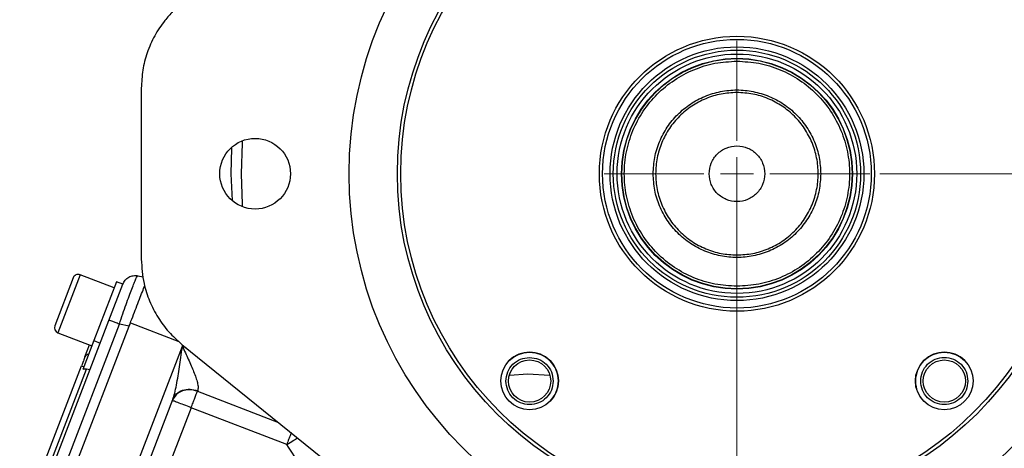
# Model space of a CAD drawing. Header units: inches. Extents: x 0.6 to 16.3, y 0.2 to 11.5.
# Tile 14 of 16: x 9.8 to 13.7, y 6.5 to 8.2. Entities that reach past the tile are written whole.
import ezdxf

# ---------------------------------------------------------------- set-up
doc = ezdxf.new("R2010")
doc.units = ezdxf.units.IN
doc.header["$MEASUREMENT"] = 0
doc.styles.add('SLDTEXTSTYLE0', font='TXT', dxfattribs={"width": 0.75})
doc.dimstyles.new('SLDDIMSTYLE0', dxfattribs={"dimtxt": 0.137795, "dimasz": 0.14, "dimexe": 0, "dimexo": 0.0625, "dimgap": 0.034449, "dimtad": 0, "dimtih": 1, "dimtoh": 1, "dimdec": 1, "dimlfac": 1.5, "dimrnd": 1e-09, "dimzin": 12, "dimdsep": 46, "dimtxsty": 'SLDTEXTSTYLE0', "dimblk1": 'CLOSED', "dimblk2": 'CLOSED', "dimsah": 1, "dimcen": 0.09, "dimadec": 0, "dimazin": 3, "dimtfac": 1, "dimtdec": 1, "dimtofl": 0, "dimtmove": 0, "dimatfit": 3, "dimldrblk": 'CLOSED', "dimfxl": 0, "dimfrac": 2, "dimtolj": 1, "dimtzin": 12, "dimarcsym": 0})
doc.dimstyles.new('SLDDIMSTYLE1', dxfattribs={"dimtxt": 0.137795, "dimasz": 0.14, "dimexe": 0, "dimexo": 0.0625, "dimgap": 0.034449, "dimtad": 0, "dimdec": 1, "dimlfac": 1.5, "dimrnd": 1e-09, "dimzin": 12, "dimdsep": 46, "dimtxsty": 'SLDTEXTSTYLE0', "dimblk1": 'CLOSED', "dimblk2": 'CLOSED', "dimsah": 1, "dimcen": 0.09, "dimadec": 0, "dimazin": 3, "dimtfac": 1, "dimtdec": 1, "dimtofl": 0, "dimtmove": 0, "dimatfit": 3, "dimldrblk": 'CLOSED', "dimfxl": 0, "dimfrac": 2, "dimtolj": 1, "dimtzin": 12, "dimarcsym": 0})
doc.dimstyles.new('SLDDIMSTYLE2', dxfattribs={"dimtxt": 0.137795, "dimasz": 0.14, "dimexe": 0, "dimexo": 0.0625, "dimgap": 0.034449, "dimtad": 0, "dimdec": 1, "dimlfac": 1.5, "dimrnd": 1e-09, "dimzin": 12, "dimdsep": 46, "dimtxsty": 'SLDTEXTSTYLE0', "dimblk1": 'CLOSED', "dimblk2": 'CLOSED', "dimsah": 1, "dimcen": 0.09, "dimadec": 0, "dimazin": 3, "dimtfac": 1, "dimtdec": 1, "dimtmove": 0, "dimatfit": 0, "dimldrblk": 'CLOSED', "dimfxl": 0, "dimfrac": 2, "dimtolj": 1, "dimtzin": 12, "dimarcsym": 0})
doc.dimstyles.new('SLDDIMSTYLE4', dxfattribs={"dimtxt": 0.137795, "dimasz": 0.14, "dimexe": 0, "dimexo": 0.0625, "dimgap": 0.034449, "dimtad": 0, "dimtih": 1, "dimtoh": 1, "dimdec": 1, "dimlfac": 1.5, "dimrnd": 1e-09, "dimzin": 12, "dimdsep": 46, "dimtxsty": 'SLDTEXTSTYLE0', "dimblk1": 'CLOSED', "dimblk2": 'CLOSED', "dimsah": 1, "dimcen": 0.09, "dimadec": 0, "dimazin": 3, "dimtfac": 1, "dimtofl": 0, "dimtmove": 0, "dimatfit": 3, "dimldrblk": 'CLOSED', "dimfxl": 0, "dimfrac": 2, "dimtolj": 1, "dimtzin": 12, "dimarcsym": 0})

# ---------------------------------------------------------------- blocks, each defined once
blk = doc.blocks.new('_Closed')
at = {"color": 0, "linetype": 'ByBlock', "lineweight": -2}
for p, q in [((-1, 0.166667), (0, 0)), ((-1, 0.166667), (-1, -0.166667)), ((0, 0), (-1, -0.166667)), ((0, 0), (-1, 0))]:
    blk.add_line(p, q, dxfattribs=at)
blk = doc.blocks.new('_D')
at = {"color": 7, "linetype": 'Continuous', "lineweight": 0}
for p, q in [((13.5667, 9.6132), (15.6981, 9.6132)), ((15.6587, 9.6132), (15.6587, 9.0321)), ((15.506, 9.0041), (15.464, 9.0041)), ((15.464, 9.0041), (15.464, 8.7853)), ((15.8115, 9.0041), (15.8534, 9.0041)), ((15.8534, 9.0041), (15.8534, 8.7853)), ((15.464, 8.7853), (15.506, 8.7853)), ((15.8534, 8.7853), (15.8115, 8.7853)), ((15.6587, 4.7435), (15.6587, 8.5792)), ((13.8803, 4.7435), (15.6981, 4.7435))]:
    blk.add_line(p, q, dxfattribs=at)
at = {"color": 7, "linetype": 'Continuous', "lineweight": 18, "xscale": 0.14, "yscale": 0.14}
for p, rotation in [((15.6587, 9.6132), 90.00000000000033), ((15.6587, 4.7435), 270.0000000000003)]:
    blk.add_blockref('_Closed', p, dxfattribs=dict(at, rotation=rotation))
at = {"color": 7, "linetype": 'Continuous', "lineweight": 18, "char_height": 0.1378, "attachment_point": 1, "style": 'SLDTEXTSTYLE0'}
for s, insert in [('186', (15.506, 8.9629)), ('7.3', (15.5315, 8.7568))]:
    blk.add_mtext(s, dxfattribs=dict(at, insert=insert))
blk = doc.blocks.new('_D_1')
at = {"color": 7, "linetype": 'Continuous', "lineweight": 0}
for p, q in [((14.6881, 7.1282), (14.6881, 3.2474)), ((11.8015, 5.0505), (11.8015, 3.2474)), ((12.5796, 3.4853), (12.5376, 3.4853)), ((12.5376, 3.4853), (12.5376, 3.2665)), ((12.885, 3.4853), (12.927, 3.4853)), ((12.927, 3.4853), (12.927, 3.2665)), ((11.8015, 3.2868), (12.4168, 3.2868)), ((12.5376, 3.2665), (12.5796, 3.2665)), ((12.927, 3.2665), (12.885, 3.2665)), ((14.6881, 3.2868), (13.0478, 3.2868))]:
    blk.add_line(p, q, dxfattribs=at)
at = {"color": 7, "linetype": 'Continuous', "lineweight": 18, "xscale": 0.14, "yscale": 0.14}
for p, rotation in [((11.8015, 3.2868), 179.9999999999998), ((14.6881, 3.2868), 359.9999999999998)]:
    blk.add_blockref('_Closed', p, dxfattribs=dict(at, rotation=rotation))
at = {"color": 7, "linetype": 'Continuous', "lineweight": 18, "char_height": 0.1378, "attachment_point": 1, "style": 'SLDTEXTSTYLE0'}
for s, insert in [('110', (12.5796, 3.4441)), ('4.3', (12.6051, 3.238))]:
    blk.add_mtext(s, dxfattribs=dict(at, insert=insert))
blk = doc.blocks.new('_D_2')
at = {"color": 7, "linetype": 'Continuous', "lineweight": 0}
for p, q in [((12.6348, 7.5205), (12.6348, 4.263)), ((11.8015, 5.0505), (11.8015, 4.263)), ((12.1209, 4.5009), (12.0789, 4.5009)), ((12.0789, 4.5009), (12.0789, 4.2821)), ((12.3245, 4.5009), (12.3665, 4.5009)), ((12.3665, 4.5009), (12.3665, 4.2821)), ((11.8015, 4.3024), (11.5515, 4.3024)), ((12.0789, 4.2821), (12.1209, 4.2821)), ((12.3665, 4.2821), (12.3245, 4.2821)), ((12.6348, 4.3024), (12.8848, 4.3024))]:
    blk.add_line(p, q, dxfattribs=at)
at = {"color": 7, "linetype": 'Continuous', "lineweight": 18, "xscale": 0.14, "yscale": 0.14}
for p, rotation in [((11.8015, 4.3024), 359.999999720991), ((12.6348, 4.3024), 179.999999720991)]:
    blk.add_blockref('_Closed', p, dxfattribs=dict(at, rotation=rotation))
at = {"color": 7, "linetype": 'Continuous', "lineweight": 18, "char_height": 0.1378, "attachment_point": 1, "rotation": 360, "style": 'SLDTEXTSTYLE0'}
for s, insert in [('32', (12.1209, 4.4598)), ('1.2', (12.0954, 4.2536))]:
    blk.add_mtext(s, dxfattribs=dict(at, insert=insert))
blk = doc.blocks.new('_D_6')
at = {"color": 7, "linetype": 'Continuous', "lineweight": 0}
for p, q in [((13.203, 7.5599), (15.2933, 7.5599)), ((15.2539, 7.5599), (15.2539, 6.2624)), ((15.1012, 6.2344), (15.0592, 6.2344)), ((15.0592, 6.2344), (15.0592, 6.0157)), ((15.4067, 6.2344), (15.4487, 6.2344)), ((15.4487, 6.2344), (15.4487, 6.0157)), ((15.0592, 6.0157), (15.1012, 6.0157)), ((15.4487, 6.0157), (15.4067, 6.0157)), ((15.2539, 4.7435), (15.2539, 5.8095)), ((13.8803, 4.7435), (15.2933, 4.7435))]:
    blk.add_line(p, q, dxfattribs=at)
at = {"color": 7, "linetype": 'Continuous', "lineweight": 18, "xscale": 0.14, "yscale": 0.14}
for p, rotation in [((15.2539, 7.5599, 7.6133), 90.00000000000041), ((15.2539, 4.7435, 7.6133), 270.0000000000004)]:
    blk.add_blockref('_Closed', p, dxfattribs=dict(at, rotation=rotation))
at = {"color": 7, "linetype": 'Continuous', "lineweight": 18, "char_height": 0.1378, "attachment_point": 1, "style": 'SLDTEXTSTYLE0'}
for s, insert in [('107', (15.1012, 6.1933)), ('4.2', (15.1267, 5.9871))]:
    blk.add_mtext(s, dxfattribs=dict(at, insert=insert))
blk = doc.blocks.new('SW_CENTERMARKSYMBOL_0')
at = {"color": 0, "linetype": 'Continuous', "lineweight": 18}
for p, q in [((0, 0.1312), (0, 0.5288)), ((0, 0), (0, 0.0656)), ((-0.1312, 0), (-0.5288, 0)), ((0, 0), (-0.0656, 0)), ((0, 0), (0, -0.0656)), ((0, 0), (0.0656, 0)), ((0.1312, 0), (0.5288, 0)), ((0, -0.1312), (0, -0.5288))]:
    blk.add_line(p, q, dxfattribs=at)

msp = doc.modelspace()

# ---------------------------------------------------------------- linework, layer by layer
at = {"color": 7, "linetype": 'Continuous', "lineweight": 25}
for p, q in [((10.2653, 7.9002), (10.2653, 7.2196)), ((9.9941, 7.1452), (9.921, 6.9548)), ((10.1574, 7.1054), (10.0217, 7.1575)), ((10.1669, 7.1303), (10.0769, 6.8956)), ((10.1918, 7.1207), (10.1669, 7.1303)), ((10.2518, 7.1539), (10.2732, 7.1497)), ((10.1363, 6.9762), (10.1918, 7.1207)), ((9.7814, 6.0516), (10.1363, 6.9762)), ((9.8222, 6.0348), (10.1779, 6.9614)), ((9.8564, 6.0143), (10.217, 6.9538)), ((10.217, 6.9538), (10.1779, 6.9614)), ((10.2183, 6.9572), (10.222, 6.9667)), ((9.9333, 6.9272), (10.069, 6.8751)), ((10.0769, 6.8956), (10.0328, 6.7807)), ((10.0769, 6.8956), (10.1018, 6.8861)), ((10.0412, 6.8307), (10.0596, 6.8787)), ((10.0739, 5.9485), (10.4288, 6.873)), ((10.427, 6.8809), (11.43, 6.0699)), ((9.8216, 6.2587), (10.0277, 6.7954)), ((9.8451, 6.2552), (10.0474, 6.7823)), ((10.0277, 6.7954), (10.037, 6.7918)), ((10.061, 6.7799), (10.0474, 6.7823)), ((11.7307, 6.7588), (11.8015, 6.7635)), ((11.8015, 6.7635), (11.8898, 6.7577)), ((10.1871, 6.1318), (10.3903, 6.6611)), ((10.4896, 6.6965), (10.4886, 6.694)), ((10.4636, 6.6288), (10.2632, 6.1067)), ((10.8439, 6.4828), (10.4636, 6.6288))]:
    msp.add_line(p, q, dxfattribs=at)
at = {"color": 8, "linetype": 'Continuous', "lineweight": 25}
for p, q in [((10.6229, 7.5599), (10.6254, 7.6623)), ((10.6275, 7.4534), (10.6229, 7.5599)), ((10.0217, 7.1575), (9.9333, 6.9272)), ((10.222, 6.9667), (10.4147, 6.8927)), ((10.4288, 6.873), (10.4441, 6.8671)), ((10.4886, 6.694), (10.8113, 6.5702))]:
    msp.add_line(p, q, dxfattribs=at)
at = {"color": 8, "linetype": 'Continuous', "lineweight": 25, "flags": 128}
for points in [[(10.6639, 7.5599), (10.6677, 7.6812), (10.6683, 7.6914)], [(10.6683, 7.4284), (10.6677, 7.4386), (10.6639, 7.5599)]]:
    msp.add_lwpolyline(points, dxfattribs=at)
at = {"color": 7, "linetype": 'Continuous', "lineweight": 25}
for centre, radius in [((12.6348, 7.5599), 1.5428), ((12.6348, 7.5599), 1.3507), ((12.6348, 7.5599), 1.3373), ((12.6348, 7.5599), 0.5472), ((12.6348, 7.5599), 0.5345), ((12.6348, 7.5599), 0.5049), ((12.6348, 7.5599), 0.4918), ((12.6348, 7.5599), 0.4765), ((12.6348, 7.5599), 0.4593), ((12.6348, 7.5599), 0.4593), ((12.6348, 7.5599), 0.458), ((10.7181, 7.5599), 0.1406), ((11.8101, 6.7352), 0.1147), ((11.8098, 6.7349), 0.084), ((13.4595, 6.7352), 0.1147), ((13.4598, 6.7349), 0.084)]:
    msp.add_circle(centre, radius, dxfattribs=at)
for centre, radius, start, end in [((10.014, 7.1376), 0.0213, 69, 159), ((9.9409, 6.9471), 0.0213, 159, 249), ((10.0578, 6.8231), 0.0183, 95.7916, 155.4083), ((11.8098, 6.7349), 0.1147, 315.1031, 134.8969), ((13.4598, 6.7349), 0.1147, 45.1029, 224.8971)]:
    msp.add_arc(centre, radius, start, end, dxfattribs=at)
msp.add_ellipse((10.0412, 6.7524), major_axis=(0.011, 0.0285), ratio=0.916331, start_param=0.174533, end_param=0.698222, dxfattribs=at)
for points, knots in [([(10.427, 8.2388), (10.4147, 8.2282), (10.3901, 8.2069), (10.3527, 8.1641), (10.3164, 8.1094), (10.2873, 8.0427), (10.2688, 7.9721), (10.2665, 7.9244), (10.2653, 7.9002)], [0, 0, 0, 0, 0.125316, 0.252224, 0.438797, 0.63078, 0.812882, 1, 1, 1, 1]), ([(10.2653, 7.2196), (10.2674, 7.187), (10.271, 7.1302), (10.2967, 7.0522), (10.3299, 6.9877), (10.3732, 6.9289), (10.4089, 6.8971), (10.427, 6.8809)], [0, 0, 0, 0, 0.251927, 0.438574, 0.630634, 0.812808, 1, 1, 1, 1]), ([(10.1779, 6.9614), (10.1825, 6.975), (10.1915, 7.0017), (10.2048, 7.0394), (10.2169, 7.0731), (10.2278, 7.1019), (10.2371, 7.1252), (10.2442, 7.1417), (10.2494, 7.1522), (10.251, 7.1533), (10.2518, 7.1539)], [0, 0, 0, 0, 0.13356, 0.261125, 0.387745, 0.511891, 0.635099, 0.759877, 0.877169, 1, 1, 1, 1]), ([(10.1918, 7.1206), (10.1946, 7.1262), (10.2002, 7.1374), (10.2153, 7.149), (10.2331, 7.1556), (10.2455, 7.1544), (10.2518, 7.1539)], [0, 0, 0, 0, 0.250811, 0.500541, 0.75027, 1, 1, 1, 1]), ([(10.217, 6.9538), (10.2218, 6.9663), (10.2311, 6.9906), (10.245, 7.0268), (10.2581, 7.0608), (10.2696, 7.0909), (10.2763, 7.1082), (10.2788, 7.1147), (10.2788, 7.1147)], [0, 0, 0, 0, 0.196522, 0.384209, 0.59163, 0.795788, 0.99994, 1, 1, 1, 1]), ([(10.1779, 6.9614), (10.1723, 6.9636), (10.1611, 6.9679), (10.1477, 6.9729), (10.1386, 6.9768), (10.1371, 6.9764), (10.1363, 6.9762)], [0, 0, 0, 0, 0.24973, 0.499459, 0.749189, 1, 1, 1, 1]), ([(10.3903, 6.6611), (10.393, 6.6694), (10.3989, 6.6876), (10.4054, 6.7196), (10.4116, 6.7546), (10.4172, 6.7913), (10.4229, 6.8307), (10.4267, 6.858), (10.4288, 6.873)], [0, 0, 0, 0, 0.132748, 0.286871, 0.458597, 0.62586, 0.794836, 1, 1, 1, 1]), ([(10.4288, 6.873), (10.4328, 6.8644), (10.4407, 6.8473), (10.4526, 6.8213), (10.4636, 6.7963), (10.4739, 6.7717), (10.4823, 6.7494), (10.4887, 6.7281), (10.4922, 6.7096), (10.4904, 6.7007), (10.4896, 6.6965)], [0, 0, 0, 0, 0.132342, 0.264096, 0.403588, 0.522907, 0.655635, 0.769946, 0.892833, 1, 1, 1, 1]), ([(10.0412, 6.8307), (10.0393, 6.8256), (10.0373, 6.8204), (10.0348, 6.814), (10.0336, 6.811), (10.0313, 6.8047), (10.0289, 6.7987), (10.0277, 6.7954)], [0, 0, 0, 0, 0.498697, 0.503014, 0.535598, 0.74951, 1, 1, 1, 1]), ([(11.2635, 5.9829), (11.21, 6.0324), (11.1032, 6.1313), (10.9623, 6.2992), (10.8833, 6.4216), (10.8439, 6.4828)], [0, 0, 0, 0, 0.333252, 0.666738, 1, 1, 1, 1])]:
    msp.add_open_spline(points, degree=3, knots=knots, dxfattribs=at)
for points in [[(12.6348, 7.1119), (12.6055, 7.1136), (12.5468, 7.1169), (12.4623, 7.1435), (12.3843, 7.1849), (12.316, 7.2411), (12.2599, 7.3094), (12.2182, 7.3873), (12.1926, 7.4719), (12.1839, 7.5599), (12.1926, 7.6478), (12.2182, 7.7324), (12.2599, 7.8104), (12.316, 7.8787), (12.3843, 7.9348), (12.4623, 7.9762), (12.5468, 8.0029), (12.6055, 8.0062), (12.6348, 8.0079)], [(12.6348, 8.0079), (12.6641, 8.0062), (12.7228, 8.0029), (12.8073, 7.9762), (12.8853, 7.9348), (12.9536, 7.8787), (13.0097, 7.8104), (13.0514, 7.7324), (13.077, 7.6478), (13.0857, 7.5599), (13.077, 7.4719), (13.0514, 7.3873), (13.0097, 7.3094), (12.9536, 7.2411), (12.8853, 7.1849), (12.8073, 7.1435), (12.7228, 7.1169), (12.6641, 7.1136), (12.6348, 7.1119)], [(12.3015, 7.5599), (12.3027, 7.5817), (12.3052, 7.6253), (12.325, 7.6883), (12.3558, 7.7463), (12.3976, 7.7971), (12.4484, 7.8388), (12.5064, 7.8698), (12.5694, 7.8889), (12.6348, 7.8954), (12.7003, 7.8889), (12.7632, 7.8698), (12.8212, 7.8388), (12.872, 7.7971), (12.9138, 7.7463), (12.9446, 7.6883), (12.9644, 7.6253), (12.9669, 7.5817), (12.9681, 7.5599)], [(12.6348, 7.8832), (12.6136, 7.882), (12.5713, 7.8796), (12.5103, 7.8604), (12.454, 7.8305), (12.4047, 7.79), (12.3642, 7.7407), (12.3342, 7.6844), (12.3156, 7.6234), (12.3094, 7.5599), (12.3156, 7.4964), (12.3342, 7.4354), (12.3642, 7.3791), (12.4047, 7.3298), (12.454, 7.2893), (12.5103, 7.2594), (12.5713, 7.2402), (12.6136, 7.2378), (12.6348, 7.2366)], [(12.6348, 7.2366), (12.656, 7.2378), (12.6983, 7.2402), (12.7593, 7.2594), (12.8156, 7.2893), (12.8649, 7.3298), (12.9054, 7.3791), (12.9354, 7.4354), (12.954, 7.4964), (12.9602, 7.5599), (12.954, 7.6234), (12.9354, 7.6844), (12.9054, 7.7407), (12.8649, 7.79), (12.8156, 7.8305), (12.7593, 7.8604), (12.6983, 7.8796), (12.656, 7.882), (12.6348, 7.8832)], [(12.5241, 7.5599), (12.5258, 7.5744), (12.5291, 7.6033), (12.5547, 7.6402), (12.5913, 7.6648), (12.6348, 7.6734), (12.6783, 7.6648), (12.7149, 7.6402), (12.7405, 7.6033), (12.7438, 7.5744), (12.7455, 7.5599)], [(12.9681, 7.5599), (12.9669, 7.5381), (12.9644, 7.4944), (12.9446, 7.4315), (12.9138, 7.3735), (12.872, 7.3227), (12.8212, 7.2809), (12.7632, 7.2499), (12.7003, 7.2308), (12.6348, 7.2244), (12.5694, 7.2308), (12.5064, 7.2499), (12.4484, 7.2809), (12.3976, 7.3227), (12.3558, 7.3735), (12.325, 7.4315), (12.3052, 7.4944), (12.3027, 7.5381), (12.3015, 7.5599)], [(12.7455, 7.5599), (12.7438, 7.5454), (12.7405, 7.5164), (12.7149, 7.4796), (12.6783, 7.455), (12.6348, 7.4463), (12.5913, 7.455), (12.5547, 7.4796), (12.5291, 7.5164), (12.5258, 7.5454), (12.5241, 7.5599)], [(11.7158, 6.7349), (11.7173, 6.7472), (11.7201, 6.7719), (11.7418, 6.8029), (11.7729, 6.8247), (11.7975, 6.8275), (11.8098, 6.8289)], [(11.8098, 6.8289), (11.8222, 6.8275), (11.8468, 6.8247), (11.8779, 6.8029), (11.8996, 6.7719), (11.9024, 6.7472), (11.9038, 6.7349)], [(13.3658, 6.7349), (13.3672, 6.7472), (13.37, 6.7718), (13.3917, 6.8031), (13.4228, 6.824), (13.4598, 6.8314), (13.4967, 6.824), (13.5278, 6.8031), (13.5495, 6.7718), (13.5523, 6.7472), (13.5538, 6.7349)], [(10.4886, 6.694), (10.4785, 6.6968), (10.4581, 6.7024), (10.4277, 6.6968), (10.4021, 6.6818), (10.3933, 6.6656), (10.3889, 6.6575)], [(10.3903, 6.6611), (10.3946, 6.669), (10.4033, 6.685), (10.4287, 6.6995), (10.4591, 6.7049), (10.4794, 6.6993), (10.4896, 6.6965)], [(11.8098, 6.6409), (11.7975, 6.6423), (11.7729, 6.6452), (11.7418, 6.6669), (11.7201, 6.698), (11.7173, 6.7226), (11.7158, 6.7349)], [(11.9038, 6.7349), (11.9024, 6.7226), (11.8996, 6.698), (11.8779, 6.6669), (11.8468, 6.6452), (11.8222, 6.6423), (11.8098, 6.6409)], [(13.5538, 6.7349), (13.5523, 6.7226), (13.5495, 6.698), (13.5278, 6.6667), (13.4967, 6.6458), (13.4598, 6.6385), (13.4228, 6.6458), (13.3917, 6.6667), (13.37, 6.698), (13.3672, 6.7226), (13.3658, 6.7349)], [(10.4636, 6.6288), (10.4661, 6.6354), (10.4712, 6.6486), (10.4783, 6.667), (10.4844, 6.6831), (10.4872, 6.6904), (10.4886, 6.694)], [(10.4636, 6.6288), (10.4538, 6.6325), (10.4342, 6.6401), (10.4095, 6.6495), (10.3923, 6.6562), (10.39, 6.657), (10.3889, 6.6575)]]:
    msp.add_open_spline(points, degree=3, dxfattribs=at)
at = {"color": 8, "linetype": 'Continuous', "lineweight": 25}
for points, knots in [([(10.8618, 6.5294), (10.8607, 6.5266), (10.8577, 6.5187), (10.8515, 6.5026), (10.8464, 6.4894), (10.8439, 6.4828)], [0, 0, 0, 0, 0.218894, 0.609447, 1, 1, 1, 1]), ([(10.8439, 6.4828), (10.8528, 6.4882), (10.8688, 6.4978), (10.8815, 6.5054), (10.8872, 6.5088)], [0, 0, 0, 0, 0.554855, 1, 1, 1, 1])]:
    msp.add_open_spline(points, degree=3, knots=knots, dxfattribs=at)

# ---------------------------------------------------------------- block references
at = {"color": 7, "linetype": 'Continuous', "lineweight": 0}
msp.add_blockref('SW_CENTERMARKSYMBOL_0', (12.6348, 7.5599), dxfattribs=at)

# ---------------------------------------------------------------- dimensions: what is measured, and where the dimension line sits
at = {"color": 7, "linetype": 'Continuous', "lineweight": 18}
for base, p1, p2, angle, dimstyle, picture, middle in [((15.6587, 4.7435), (13.5273, 9.6132), (13.8409, 4.7435), 90, 'SLDDIMSTYLE0', '_D', (15.6587, 8.8056)), ((11.8015, 4.3024), (12.6348, 7.5599), (11.8015, 5.0898), 360, 'SLDDIMSTYLE2', '_D_2', (12.2227, 4.3024)), ((15.2539, 4.7435), (13.1636, 7.5599), (13.8409, 4.7435), 90, 'SLDDIMSTYLE4', '_D_6', (15.2539, 6.0359))]:
    dim = msp.add_linear_dim(base=base, p1=p1, p2=p2, angle=angle, dimstyle=dimstyle, dxfattribs=at)
    dim.commit()
    dim.dimension.update_dxf_attribs({"geometry": picture, "text_midpoint": middle, "dimtype": 160})
dim = msp.add_linear_dim(base=(11.8015, 3.2868), p1=(14.6881, 7.1675), p2=(11.8015, 5.0898), dimstyle='SLDDIMSTYLE1', dxfattribs=at)
dim.commit()
dim.dimension.update_dxf_attribs({"geometry": '_D_1', "text_midpoint": (12.7323, 3.2868), "dimtype": 160})

doc.saveas('drawing.dxf')
